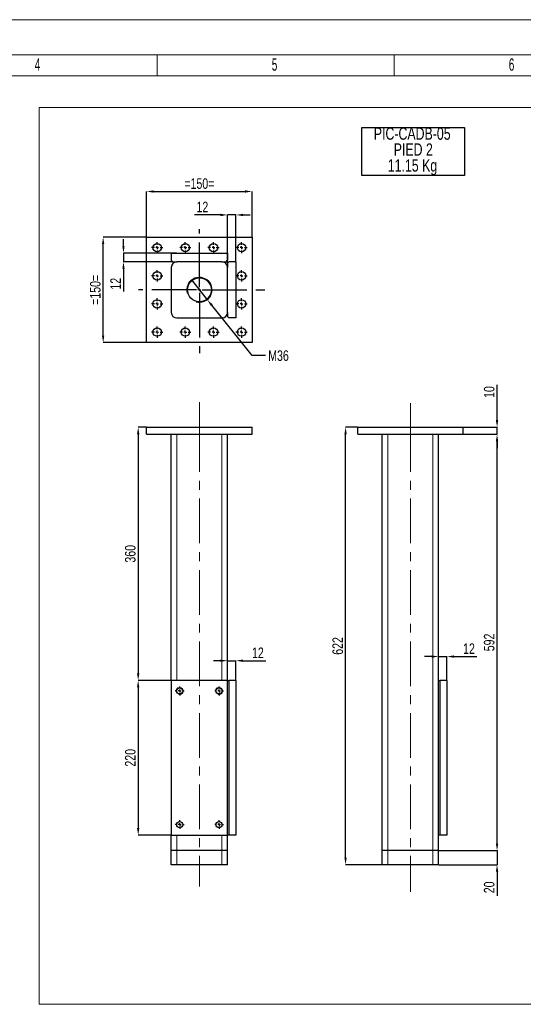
# Model space of a CAD drawing. Header units: millimetres. Extents: x 0 to 841, y 0 to 594.
# Tile 5 of 12: x 247 to 390, y 314 to 594. Entities that reach past the tile are written whole.
import ezdxf

# ---------------------------------------------------------------- set-up
doc = ezdxf.new("R2010")
doc.units = ezdxf.units.MM
doc.header["$PDSIZE"] = -1
doc.linetypes.add('CENTERX2', pattern=[20.32, 12.7, -2.54, 2.54, -2.54])
for name, color, linetype in [('COTES', 1, 'Continuous'), ('NOTES', 6, 'Continuous'), ('TRAIT-FINS', 9, 'Continuous'), ('TRAIT-MIXTES', 3, 'CENTERX2')]:
    doc.layers.add(name, color=color, linetype=linetype)
doc.layers.add('TRAIT-FORT', color=4, linetype='Continuous', lineweight=25)
doc.styles.add('SLDTEXTSTYLE0', font='TXT', dxfattribs={"width": 0.75})
doc.styles.add('SLDTEXTSTYLE1', font='TXT', dxfattribs={"width": 0.605})
doc.dimstyles.new('SLDDIMSTYLE5', dxfattribs={"dimtxt": 3, "dimasz": 2, "dimexe": 0, "dimexo": 0.0625, "dimgap": 0.75, "dimtad": 1, "dimlfac": 5, "dimrnd": 1e-09, "dimzin": 12, "dimdsep": 46, "dimtxsty": 'SLDTEXTSTYLE0', "dimsah": 1, "dimcen": 0.09, "dimadec": 0, "dimazin": 3, "dimtfac": 1, "dimtofl": 0, "dimtmove": 0, "dimatfit": 3, "dimfxl": 1, "dimfrac": 2, "dimtolj": 1, "dimtzin": 12, "dimarcsym": 0})
doc.dimstyles.new('SLDDIMSTYLE6', dxfattribs={"dimtxt": 3, "dimasz": 2, "dimexe": 0, "dimexo": 0.0625, "dimgap": 0.75, "dimtad": 1, "dimlfac": 5, "dimrnd": 1e-09, "dimzin": 12, "dimdsep": 46, "dimtxsty": 'SLDTEXTSTYLE0', "dimsah": 1, "dimcen": 0.09, "dimadec": 0, "dimazin": 3, "dimtfac": 1, "dimtmove": 0, "dimatfit": 0, "dimfxl": 1, "dimfrac": 2, "dimtolj": 1, "dimtzin": 12, "dimarcsym": 0})
doc.dimstyles.new('SLDDIMSTYLE7', dxfattribs={"dimtxt": 3, "dimasz": 2, "dimexe": 0, "dimexo": 0.0625, "dimgap": 0.75, "dimtad": 0, "dimtih": 1, "dimtoh": 1, "dimlfac": 5, "dimrnd": 1e-09, "dimzin": 12, "dimdsep": 46, "dimtxsty": 'SLDTEXTSTYLE0', "dimblk1": 'NONE', "dimsah": 1, "dimcen": 0, "dimadec": 0, "dimazin": 3, "dimtfac": 1, "dimtmove": 0, "dimatfit": 3, "dimldrblk": 'NONE', "dimfxl": 1, "dimfrac": 2, "dimtolj": 1, "dimtzin": 12, "dimarcsym": 0})

# ---------------------------------------------------------------- blocks, each defined once
blk = doc.blocks.new('_D_29')
at = {"layer": 'COTES', "color": 0, "lineweight": -2, "transparency": 16777216}
for p, q in [((342.69, 478.08), (339.3, 478.08)), ((339.3, 355.68), (339.3, 476.08)), ((349.69, 353.68), (339.3, 353.68))]:
    blk.add_line(p, q, dxfattribs=at)
at = {"layer": 'COTES', "color": 0, "transparency": 16777216}
for points in [[(338.97, 476.08), (339.63, 476.08), (339.3, 478.08)], [(338.97, 355.68), (339.63, 355.68), (339.3, 353.68)]]:
    blk.add_solid(points, dxfattribs=at)
at = {"layer": 'Defpoints', "color": 0, "transparency": 16777216}
for p in [(339.3, 478.08), (342.75, 478.08), (349.75, 353.68)]:
    blk.add_point(p, dxfattribs=at)
at = {"layer": 'COTES', "color": 0, "transparency": 16777216, "insert": (335.55, 415.88), "char_height": 3, "attachment_point": 2, "rotation": 90, "style": 'SLDTEXTSTYLE0'}
blk.add_mtext('\\A1;622', dxfattribs=at)
blk = doc.blocks.new('_D_30')
at = {"layer": 'COTES', "color": 0, "lineweight": -2, "transparency": 16777216}
for p, q in [((372.81, 476.08), (382.39, 476.08)), ((382.39, 359.68), (382.39, 474.08)), ((365.81, 357.68), (382.39, 357.68))]:
    blk.add_line(p, q, dxfattribs=at)
at = {"layer": 'COTES', "color": 0, "transparency": 16777216}
for points in [[(382.05, 474.08), (382.72, 474.08), (382.39, 476.08)], [(382.05, 359.68), (382.72, 359.68), (382.39, 357.68)]]:
    blk.add_solid(points, dxfattribs=at)
at = {"layer": 'Defpoints', "color": 0, "transparency": 16777216}
for p in [(372.75, 476.08), (382.39, 476.08), (365.75, 357.68)]:
    blk.add_point(p, dxfattribs=at)
at = {"layer": 'COTES', "color": 0, "transparency": 16777216, "insert": (378.64, 416.88), "char_height": 3, "attachment_point": 2, "rotation": 90, "style": 'SLDTEXTSTYLE0'}
blk.add_mtext('\\A1;592', dxfattribs=at)
blk = doc.blocks.new('_D_31')
at = {"layer": 'COTES', "color": 0, "lineweight": -2, "transparency": 16777216}
for p, q in [((382.39, 480.08), (382.39, 490.14)), ((372.81, 478.08), (382.39, 478.08)), ((372.81, 476.08), (382.39, 476.08)), ((382.39, 476.08), (382.39, 478.08)), ((382.39, 474.08), (382.39, 472.08))]:
    blk.add_line(p, q, dxfattribs=at)
at = {"layer": 'COTES', "color": 0, "transparency": 16777216}
for points in [[(382.05, 480.08), (382.72, 480.08), (382.39, 478.08)], [(382.05, 474.08), (382.72, 474.08), (382.39, 476.08)]]:
    blk.add_solid(points, dxfattribs=at)
at = {"layer": 'Defpoints', "color": 0, "transparency": 16777216}
for p in [(372.75, 478.08), (372.75, 476.08), (382.39, 478.08)]:
    blk.add_point(p, dxfattribs=at)
at = {"layer": 'COTES', "color": 0, "transparency": 16777216, "insert": (378.64, 488.08), "char_height": 3, "attachment_point": 2, "rotation": 90, "style": 'SLDTEXTSTYLE0'}
blk.add_mtext('\\A1;10', dxfattribs=at)
blk = doc.blocks.new('_D_32')
at = {"layer": 'COTES', "color": 0, "lineweight": -2, "transparency": 16777216}
for p, q in [((382.39, 359.68), (382.39, 361.68)), ((365.81, 357.68), (382.39, 357.68)), ((382.39, 357.68), (382.39, 353.68)), ((365.81, 353.68), (382.39, 353.68)), ((382.39, 351.68), (382.39, 344.8))]:
    blk.add_line(p, q, dxfattribs=at)
at = {"layer": 'COTES', "color": 0, "transparency": 16777216}
for points in [[(382.05, 359.68), (382.72, 359.68), (382.39, 357.68)], [(382.05, 351.68), (382.72, 351.68), (382.39, 353.68)]]:
    blk.add_solid(points, dxfattribs=at)
at = {"layer": 'Defpoints', "color": 0, "transparency": 16777216}
for p in [(365.75, 357.68), (382.39, 357.68), (365.75, 353.68)]:
    blk.add_point(p, dxfattribs=at)
at = {"layer": 'COTES', "color": 0, "transparency": 16777216, "insert": (378.64, 347.24), "char_height": 3, "attachment_point": 2, "rotation": 90, "style": 'SLDTEXTSTYLE0'}
blk.add_mtext('\\A1;20', dxfattribs=at)
blk = doc.blocks.new('_D_33')
at = {"layer": 'COTES', "color": 0, "lineweight": -2, "transparency": 16777216}
for p, q in [((363.75, 412.86), (361.75, 412.86)), ((365.75, 406.14), (365.75, 412.86)), ((365.75, 412.86), (368.15, 412.86)), ((368.15, 406.14), (368.15, 412.86)), ((370.15, 412.86), (376.65, 412.86))]:
    blk.add_line(p, q, dxfattribs=at)
at = {"layer": 'COTES', "color": 0, "transparency": 16777216}
for points in [[(363.75, 413.19), (363.75, 412.53), (365.75, 412.86)], [(370.15, 413.19), (370.15, 412.53), (368.15, 412.86)]]:
    blk.add_solid(points, dxfattribs=at)
at = {"layer": 'Defpoints', "color": 0, "transparency": 16777216}
for p in [(368.15, 412.86), (365.75, 406.08), (368.15, 406.08)]:
    blk.add_point(p, dxfattribs=at)
at = {"layer": 'COTES', "color": 0, "transparency": 16777216, "insert": (374.4, 416.61), "char_height": 3, "attachment_point": 2, "style": 'SLDTEXTSTYLE0'}
blk.add_mtext('\\A1;12', dxfattribs=at)
blk = doc.blocks.new('SW_NOTE_8')
at = {"layer": 'NOTES', "color": 0}
for p, q in [((-0.02, -9.11), (-0.02, 4.48)), ((-0.02, 4.48), (29.16, 4.48)), ((29.16, 4.48), (29.16, -9.11)), ((29.16, -9.11), (-0.02, -9.11))]:
    blk.add_line(p, q, dxfattribs=at)
at = {"layer": 'NOTES', "color": 0, "char_height": 3.5, "attachment_point": 2, "style": 'SLDTEXTSTYLE0'}
for s, insert in [('PIC-CADB-05', (14.33, 4.51)), ('PIED 2', (14.64, -0.01)), ('11.15 Kg', (14.41, -4.54))]:
    blk.add_mtext(s, dxfattribs=dict(at, insert=insert))
blk = doc.blocks.new('_D_34')
at = {"layer": 'COTES', "color": 0, "lineweight": -2, "transparency": 16777216}
for p, q in [((282.66, 478.08), (280.31, 478.08)), ((280.31, 476.08), (280.31, 408.08)), ((289.66, 406.08), (280.31, 406.08))]:
    blk.add_line(p, q, dxfattribs=at)
at = {"layer": 'COTES', "color": 0, "transparency": 16777216}
for points in [[(279.98, 476.08), (280.65, 476.08), (280.31, 478.08)], [(279.98, 408.08), (280.65, 408.08), (280.31, 406.08)]]:
    blk.add_solid(points, dxfattribs=at)
at = {"layer": 'Defpoints', "color": 0, "transparency": 16777216}
for p in [(282.72, 478.08), (280.31, 406.08), (289.72, 406.08)]:
    blk.add_point(p, dxfattribs=at)
at = {"layer": 'COTES', "color": 0, "transparency": 16777216, "insert": (276.56, 442.08), "char_height": 3, "attachment_point": 2, "rotation": 90, "style": 'SLDTEXTSTYLE0'}
blk.add_mtext('\\A1;360', dxfattribs=at)
blk = doc.blocks.new('_D_35')
at = {"layer": 'COTES', "color": 0, "lineweight": -2, "transparency": 16777216}
for p, q in [((289.66, 406.08), (280.31, 406.08)), ((280.31, 404.08), (280.31, 364.08)), ((289.66, 362.08), (280.31, 362.08))]:
    blk.add_line(p, q, dxfattribs=at)
at = {"layer": 'COTES', "color": 0, "transparency": 16777216}
for points in [[(279.98, 404.08), (280.65, 404.08), (280.31, 406.08)], [(279.98, 364.08), (280.65, 364.08), (280.31, 362.08)]]:
    blk.add_solid(points, dxfattribs=at)
at = {"layer": 'Defpoints', "color": 0, "transparency": 16777216}
for p in [(289.72, 406.08), (280.31, 362.08), (289.72, 362.08)]:
    blk.add_point(p, dxfattribs=at)
at = {"layer": 'COTES', "color": 0, "transparency": 16777216, "insert": (276.56, 384.08), "char_height": 3, "attachment_point": 2, "rotation": 90, "style": 'SLDTEXTSTYLE0'}
blk.add_mtext('\\A1;220', dxfattribs=at)
blk = doc.blocks.new('_D_36')
at = {"layer": 'COTES', "color": 0, "lineweight": -2, "transparency": 16777216}
for p, q in [((303.72, 411.68), (301.72, 411.68)), ((305.72, 406.14), (305.72, 411.68)), ((305.72, 411.68), (308.12, 411.68)), ((308.12, 406.14), (308.12, 411.68)), ((310.12, 411.68), (316.62, 411.68))]:
    blk.add_line(p, q, dxfattribs=at)
at = {"layer": 'COTES', "color": 0, "transparency": 16777216}
for points in [[(303.72, 412.02), (303.72, 411.35), (305.72, 411.68)], [(310.12, 412.02), (310.12, 411.35), (308.12, 411.68)]]:
    blk.add_solid(points, dxfattribs=at)
at = {"layer": 'Defpoints', "color": 0, "transparency": 16777216}
for p in [(305.72, 411.68), (305.72, 406.08), (308.12, 406.08)]:
    blk.add_point(p, dxfattribs=at)
at = {"layer": 'COTES', "color": 0, "transparency": 16777216, "insert": (314.37, 415.43), "char_height": 3, "attachment_point": 2, "style": 'SLDTEXTSTYLE0'}
blk.add_mtext('\\A1;12', dxfattribs=at)
blk = doc.blocks.new('SW_CENTERMARKSYMBOL_24')
at = {"layer": 'TRAIT-MIXTES', "color": 0}
for p, q in [((-0.8, 0), (-1.25, 0)), ((0, 0), (-0.4, 0)), ((0, 0.8), (0, 1.25)), ((0, 0), (0, 0.4)), ((0, 0), (0, -0.4)), ((0, 0), (0.4, 0)), ((0.8, 0), (1.25, 0)), ((0, -0.8), (0, -1.25))]:
    blk.add_line(p, q, dxfattribs=at)
blk = doc.blocks.new('SW_CENTERMARKSYMBOL_25')
at = {"layer": 'TRAIT-MIXTES', "color": 0}
for p, q in [((-0.8, 0), (-1.25, 0)), ((0, 0), (-0.4, 0)), ((0, 0.8), (0, 1.25)), ((0, 0), (0, 0.4)), ((0, 0), (0, -0.4)), ((0, 0), (0.4, 0)), ((0.8, 0), (1.25, 0)), ((0, -0.8), (0, -1.25))]:
    blk.add_line(p, q, dxfattribs=at)
blk = doc.blocks.new('SW_CENTERMARKSYMBOL_26')
at = {"layer": 'TRAIT-MIXTES', "color": 0}
for p, q in [((-0.8, 0), (-1.25, 0)), ((0, 0), (-0.4, 0)), ((0, 0.8), (0, 1.25)), ((0, 0), (0, 0.4)), ((0, 0), (0, -0.4)), ((0, 0), (0.4, 0)), ((0.8, 0), (1.25, 0)), ((0, -0.8), (0, -1.25))]:
    blk.add_line(p, q, dxfattribs=at)
blk = doc.blocks.new('SW_CENTERMARKSYMBOL_27')
at = {"layer": 'TRAIT-MIXTES', "color": 0}
for p, q in [((-0.8, 0), (-1.25, 0)), ((0, 0), (-0.4, 0)), ((0, 0.8), (0, 1.25)), ((0, 0), (0, 0.4)), ((0, 0), (0, -0.4)), ((0, 0), (0.4, 0)), ((0.8, 0), (1.25, 0)), ((0, -0.8), (0, -1.25))]:
    blk.add_line(p, q, dxfattribs=at)
blk = doc.blocks.new('_D_37')
at = {"layer": 'COTES', "color": 0, "lineweight": -2, "transparency": 16777216}
for p, q in [((282.72, 532.19), (282.72, 545.09)), ((284.72, 545.09), (310.72, 545.09)), ((312.72, 532.19), (312.72, 545.09))]:
    blk.add_line(p, q, dxfattribs=at)
at = {"layer": 'COTES', "color": 0, "transparency": 16777216}
for points in [[(284.72, 545.43), (284.72, 544.76), (282.72, 545.09)], [(310.72, 545.43), (310.72, 544.76), (312.72, 545.09)]]:
    blk.add_solid(points, dxfattribs=at)
at = {"layer": 'Defpoints', "color": 0, "transparency": 16777216}
for p in [(312.72, 545.09), (282.72, 532.12), (312.72, 532.12)]:
    blk.add_point(p, dxfattribs=at)
at = {"layer": 'COTES', "color": 0, "transparency": 16777216, "insert": (297.72, 548.84), "char_height": 3, "attachment_point": 2, "style": 'SLDTEXTSTYLE0'}
blk.add_mtext('\\A1;=150=', dxfattribs=at)
blk = doc.blocks.new('_D_38')
at = {"layer": 'COTES', "color": 0, "lineweight": -2, "transparency": 16777216}
for p, q in [((282.66, 532.12), (270.35, 532.12)), ((270.35, 504.12), (270.35, 530.12)), ((282.66, 502.12), (270.35, 502.12))]:
    blk.add_line(p, q, dxfattribs=at)
at = {"layer": 'COTES', "color": 0, "transparency": 16777216}
for points in [[(270.02, 530.12), (270.68, 530.12), (270.35, 532.12)], [(270.02, 504.12), (270.68, 504.12), (270.35, 502.12)]]:
    blk.add_solid(points, dxfattribs=at)
at = {"layer": 'Defpoints', "color": 0, "transparency": 16777216}
for p in [(270.35, 532.12), (282.72, 532.12), (282.72, 502.12)]:
    blk.add_point(p, dxfattribs=at)
at = {"layer": 'COTES', "color": 0, "transparency": 16777216, "insert": (266.6, 517.12), "char_height": 3, "attachment_point": 2, "rotation": 90, "style": 'SLDTEXTSTYLE0'}
blk.add_mtext('\\A1;=150=', dxfattribs=at)
blk = doc.blocks.new('_D_39')
at = {"layer": 'COTES', "color": 0, "lineweight": -2, "transparency": 16777216}
for p, q in [((276.13, 529.52), (276.13, 531.52)), ((291.21, 527.52), (276.13, 527.52)), ((276.13, 527.52), (276.13, 525.12)), ((290.06, 525.12), (276.13, 525.12)), ((276.13, 523.12), (276.13, 516.62))]:
    blk.add_line(p, q, dxfattribs=at)
at = {"layer": 'COTES', "color": 0, "transparency": 16777216}
for points in [[(275.8, 529.52), (276.46, 529.52), (276.13, 527.52)], [(275.8, 523.12), (276.46, 523.12), (276.13, 525.12)]]:
    blk.add_solid(points, dxfattribs=at)
at = {"layer": 'Defpoints', "color": 0, "transparency": 16777216}
for p in [(276.13, 527.52), (291.27, 527.52), (290.12, 525.12)]:
    blk.add_point(p, dxfattribs=at)
at = {"layer": 'COTES', "color": 0, "transparency": 16777216, "insert": (272.38, 518.87), "char_height": 3, "attachment_point": 2, "rotation": 90, "style": 'SLDTEXTSTYLE0'}
blk.add_mtext('\\A1;12', dxfattribs=at)
blk = doc.blocks.new('_D_40')
at = {"layer": 'COTES', "color": 0, "lineweight": -2, "transparency": 16777216}
for p, q in [((303.72, 538.43), (296.32, 538.43)), ((305.72, 524.79), (305.72, 538.43)), ((308.12, 538.43), (305.72, 538.43)), ((308.12, 525.19), (308.12, 538.43)), ((310.12, 538.43), (312.12, 538.43))]:
    blk.add_line(p, q, dxfattribs=at)
at = {"layer": 'COTES', "color": 0, "transparency": 16777216}
for points in [[(303.72, 538.76), (303.72, 538.09), (305.72, 538.43)], [(310.12, 538.76), (310.12, 538.09), (308.12, 538.43)]]:
    blk.add_solid(points, dxfattribs=at)
at = {"layer": 'Defpoints', "color": 0, "transparency": 16777216}
for p in [(308.12, 538.43), (305.72, 524.72), (308.12, 525.12)]:
    blk.add_point(p, dxfattribs=at)
at = {"layer": 'COTES', "color": 0, "transparency": 16777216, "insert": (298.57, 542.18), "char_height": 3, "attachment_point": 2, "style": 'SLDTEXTSTYLE0'}
blk.add_mtext('\\A1;12', dxfattribs=at)
blk = doc.blocks.new('_D_41')
at = {"layer": 'COTES', "color": 0, "lineweight": -2, "transparency": 16777216}
for p, q in [((295.47, 519.93), (299.98, 514.32)), ((312.75, 498.43), (301.23, 512.76)), ((316.55, 498.43), (312.75, 498.43))]:
    blk.add_line(p, q, dxfattribs=at)
at = {"layer": 'COTES', "color": 0, "transparency": 16777216}
blk.add_solid([(301.49, 512.97), (300.97, 512.55), (299.98, 514.32)], dxfattribs=at)
at = {"layer": 'Defpoints', "color": 0, "transparency": 16777216}
for p in [(295.47, 519.93), (299.98, 514.32)]:
    blk.add_point(p, dxfattribs=at)
at = {"layer": 'COTES', "color": 0, "transparency": 16777216, "insert": (317.3, 499.93), "char_height": 3, "attachment_point": 1, "style": 'SLDTEXTSTYLE0'}
blk.add_mtext('\\A1;M36', dxfattribs=at)
blk = doc.blocks.new('_None')
blk = doc.blocks.new('SW_CENTERMARKSYMBOL_28')
at = {"layer": 'TRAIT-MIXTES', "color": 0}
for p, q in [((-0.8, 0), (-1.6, 0)), ((0, 0), (-0.4, 0)), ((0, 0.8), (0, 1.6)), ((0, 0), (0, 0.4)), ((0, 0), (0, -0.4)), ((0, 0), (0.4, 0)), ((0.8, 0), (1.6, 0)), ((0, -0.8), (0, -1.6))]:
    blk.add_line(p, q, dxfattribs=at)
blk = doc.blocks.new('SW_CENTERMARKSYMBOL_29')
at = {"layer": 'TRAIT-MIXTES', "color": 0}
for p, q in [((-0.8, 0), (-1.6, 0)), ((0, 0), (-0.4, 0)), ((0, 0.8), (0, 1.6)), ((0, 0), (0, 0.4)), ((0, 0), (0, -0.4)), ((0, 0), (0.4, 0)), ((0.8, 0), (1.6, 0)), ((0, -0.8), (0, -1.6))]:
    blk.add_line(p, q, dxfattribs=at)
blk = doc.blocks.new('SW_CENTERMARKSYMBOL_30')
at = {"layer": 'TRAIT-MIXTES', "color": 0}
for p, q in [((-0.8, 0), (-1.6, 0)), ((0, 0), (-0.4, 0)), ((0, 0.8), (0, 1.6)), ((0, 0), (0, 0.4)), ((0, 0), (0, -0.4)), ((0, 0), (0.4, 0)), ((0.8, 0), (1.6, 0)), ((0, -0.8), (0, -1.6))]:
    blk.add_line(p, q, dxfattribs=at)
blk = doc.blocks.new('SW_CENTERMARKSYMBOL_31')
at = {"layer": 'TRAIT-MIXTES', "color": 0}
for p, q in [((-0.8, 0), (-1.6, 0)), ((0, 0), (-0.4, 0)), ((0, 0.8), (0, 1.6)), ((0, 0), (0, 0.4)), ((0, 0), (0, -0.4)), ((0, 0), (0.4, 0)), ((0.8, 0), (1.6, 0)), ((0, -0.8), (0, -1.6))]:
    blk.add_line(p, q, dxfattribs=at)
blk = doc.blocks.new('SW_CENTERMARKSYMBOL_32')
at = {"layer": 'TRAIT-MIXTES', "color": 0}
for p, q in [((-0.8, 0), (-1.6, 0)), ((0, 0), (-0.4, 0)), ((0, 0.8), (0, 1.6)), ((0, 0), (0, 0.4)), ((0, 0), (0, -0.4)), ((0, 0), (0.4, 0)), ((0.8, 0), (1.6, 0)), ((0, -0.8), (0, -1.6))]:
    blk.add_line(p, q, dxfattribs=at)
blk = doc.blocks.new('SW_CENTERMARKSYMBOL_33')
at = {"layer": 'TRAIT-MIXTES', "color": 0}
for p, q in [((-0.8, 0), (-1.6, 0)), ((0, 0), (-0.4, 0)), ((0, 0.8), (0, 1.6)), ((0, 0), (0, 0.4)), ((0, 0), (0, -0.4)), ((0, 0), (0.4, 0)), ((0.8, 0), (1.6, 0)), ((0, -0.8), (0, -1.6))]:
    blk.add_line(p, q, dxfattribs=at)
blk = doc.blocks.new('SW_CENTERMARKSYMBOL_34')
at = {"layer": 'TRAIT-MIXTES', "color": 0}
for p, q in [((-0.8, 0), (-1.6, 0)), ((0, 0), (-0.4, 0)), ((0, 0.8), (0, 1.6)), ((0, 0), (0, 0.4)), ((0, 0), (0, -0.4)), ((0, 0), (0.4, 0)), ((0.8, 0), (1.6, 0)), ((0, -0.8), (0, -1.6))]:
    blk.add_line(p, q, dxfattribs=at)
blk = doc.blocks.new('SW_CENTERMARKSYMBOL_35')
at = {"layer": 'TRAIT-MIXTES', "color": 0}
for p, q in [((-0.8, 0), (-1.6, 0)), ((0, 0), (-0.4, 0)), ((0, 0.8), (0, 1.6)), ((0, 0), (0, 0.4)), ((0, 0), (0, -0.4)), ((0, 0), (0.4, 0)), ((0.8, 0), (1.6, 0)), ((0, -0.8), (0, -1.6))]:
    blk.add_line(p, q, dxfattribs=at)
blk = doc.blocks.new('SW_CENTERMARKSYMBOL_36')
at = {"layer": 'TRAIT-MIXTES', "color": 0}
for p, q in [((-0.8, 0), (-1.6, 0)), ((0, 0), (-0.4, 0)), ((0, 0.8), (0, 1.6)), ((0, 0), (0, 0.4)), ((0, 0), (0, -0.4)), ((0, 0), (0.4, 0)), ((0.8, 0), (1.6, 0)), ((0, -0.8), (0, -1.6))]:
    blk.add_line(p, q, dxfattribs=at)
blk = doc.blocks.new('SW_CENTERMARKSYMBOL_37')
at = {"layer": 'TRAIT-MIXTES', "color": 0}
for p, q in [((-0.8, 0), (-1.6, 0)), ((0, 0), (-0.4, 0)), ((0, 0.8), (0, 1.6)), ((0, 0), (0, 0.4)), ((0, 0), (0, -0.4)), ((0, 0), (0.4, 0)), ((0.8, 0), (1.6, 0)), ((0, -0.8), (0, -1.6))]:
    blk.add_line(p, q, dxfattribs=at)
blk = doc.blocks.new('SW_CENTERMARKSYMBOL_38')
at = {"layer": 'TRAIT-MIXTES', "color": 0}
for p, q in [((-0.8, 0), (-1.6, 0)), ((0, 0), (-0.4, 0)), ((0, 0.8), (0, 1.6)), ((0, 0), (0, 0.4)), ((0, 0), (0, -0.4)), ((0, 0), (0.4, 0)), ((0.8, 0), (1.6, 0)), ((0, -0.8), (0, -1.6))]:
    blk.add_line(p, q, dxfattribs=at)
blk = doc.blocks.new('SW_CENTERMARKSYMBOL_39')
at = {"layer": 'TRAIT-MIXTES', "color": 0}
for p, q in [((-0.8, 0), (-1.6, 0)), ((0, 0), (-0.4, 0)), ((0, 0.8), (0, 1.6)), ((0, 0), (0, 0.4)), ((0, 0), (0, -0.4)), ((0, 0), (0.4, 0)), ((0.8, 0), (1.6, 0)), ((0, -0.8), (0, -1.6))]:
    blk.add_line(p, q, dxfattribs=at)
blk = doc.blocks.new('SW_CENTERMARKSYMBOL_40')
at = {"layer": 'TRAIT-MIXTES', "color": 0}
for p, q in [((0, 0.8), (0, 17.26)), ((-0.8, 0), (-17.36, 0)), ((0, 0), (-0.4, 0)), ((0, 0), (0, 0.4)), ((0, 0), (0, -0.4)), ((0, 0), (0.4, 0)), ((0.8, 0), (19.13, 0)), ((0, -0.8), (0, -18.04))]:
    blk.add_line(p, q, dxfattribs=at)

msp = doc.modelspace()

# ---------------------------------------------------------------- linework, layer by layer
at = {"lineweight": 18}
for p, q in [((841.001041, 593.943069), (0.001041, 593.943069)), ((831.001041, 583.943069), (10.001041, 583.943069)), ((285.667841, 577.943069), (285.667841, 583.943069)), ((353.084541, 577.943069), (353.084541, 583.943069)), ((16.001041, 577.943069), (825.001041, 577.943069)), ((252.109986, 568.985855), (477.801034, 568.985855)), ((252.109986, 568.985855), (252.109986, 313.982756)), ((252.109986, 313.982756), (477.801034, 313.982756))]:
    msp.add_line(p, q, dxfattribs=at)
at = {"layer": 'TRAIT-FINS', "lineweight": 18}
for p, q in [((291.323161, 406.079703), (291.323161, 476.079703)), ((304.123161, 406.079703), (304.123161, 476.079703)), ((351.349375, 357.679703), (351.349375, 476.079703)), ((364.149375, 357.679703), (364.149375, 476.079703)), ((291.323161, 402.792475), (291.323161, 403.366931)), ((304.123161, 402.792475), (304.123161, 403.366931)), ((291.323161, 364.792475), (291.323161, 365.366931)), ((304.123161, 364.792475), (304.123161, 365.366931)), ((291.323161, 357.679703), (291.323161, 362.079703)), ((304.123161, 357.679703), (304.123161, 362.079703)), ((291.323161, 353.679703), (291.323161, 357.679703)), ((304.123161, 353.679703), (304.123161, 357.679703)), ((351.349375, 353.679703), (351.349375, 357.679703)), ((364.149375, 353.679703), (364.149375, 357.679703))]:
    msp.add_line(p, q, dxfattribs=at)
for centre, radius in [((297.723161, 517.124207), 3.6), ((292.123161, 403.079703), 1), ((303.323161, 403.079703), 1)]:
    msp.add_arc(centre, radius, 255, 195, dxfattribs=at)
at = {"layer": 'TRAIT-FORT', "lineweight": 25}
for p, q in [((282.723161, 502.124207), (282.723161, 532.124207)), ((282.723161, 532.124207), (312.723161, 532.124207)), ((312.723161, 532.124207), (312.723161, 502.124207)), ((289.723161, 527.524207), (305.723161, 527.524207)), ((289.723161, 527.524207), (289.723161, 525.524207)), ((305.723161, 527.524207), (305.723161, 525.524207)), ((289.723161, 525.524207), (290.123161, 525.124207)), ((290.123161, 525.124207), (291.323161, 525.124207)), ((304.123161, 525.124207), (291.323161, 525.124207)), ((304.123161, 525.124207), (305.323161, 525.124207)), ((305.323161, 525.124207), (305.723161, 525.524207)), ((306.123161, 525.124207), (305.723161, 524.724207)), ((305.723161, 524.724207), (305.723161, 523.524207)), ((308.123161, 525.124207), (306.123161, 525.124207)), ((308.123161, 525.124207), (308.123161, 509.124207)), ((289.723161, 523.524207), (289.723161, 510.724207)), ((305.723161, 510.724207), (305.723161, 523.524207)), ((305.723161, 510.724207), (305.723161, 509.524207)), ((291.323161, 509.124207), (304.123161, 509.124207)), ((305.723161, 509.524207), (306.123161, 509.124207)), ((308.123161, 509.124207), (306.123161, 509.124207)), ((312.723161, 502.124207), (282.723161, 502.124207)), ((282.723161, 476.079703), (282.723161, 478.079703)), ((282.723161, 478.079703), (312.723161, 478.079703)), ((282.723161, 476.079703), (312.723161, 476.079703)), ((289.723161, 406.079703), (289.723161, 476.079703)), ((305.723161, 406.079703), (305.723161, 476.079703)), ((312.723161, 476.079703), (312.723161, 478.079703)), ((342.749375, 476.079703), (342.749375, 478.079703)), ((342.749375, 478.079703), (372.749375, 478.079703)), ((342.749375, 476.079703), (372.749375, 476.079703)), ((349.749375, 357.679703), (349.749375, 476.079703)), ((365.749375, 406.079703), (365.749375, 476.079703)), ((372.749375, 476.079703), (372.749375, 478.079703)), ((305.723161, 406.079703), (289.723161, 406.079703)), ((289.723161, 406.079703), (289.723161, 362.079703)), ((305.723161, 362.079703), (305.723161, 406.079703)), ((305.723161, 406.079703), (306.123161, 406.079703)), ((306.123161, 406.079703), (306.123161, 362.079703)), ((308.123161, 406.079703), (306.123161, 406.079703)), ((308.123161, 406.079703), (308.123161, 362.079703)), ((365.749375, 362.079703), (365.749375, 406.079703)), ((365.749375, 406.079703), (366.149375, 406.079703)), ((366.149375, 406.079703), (366.149375, 362.079703)), ((368.149375, 406.079703), (366.149375, 406.079703)), ((368.149375, 406.079703), (368.149375, 362.079703)), ((289.723161, 357.679703), (289.723161, 362.079703)), ((289.723161, 362.079703), (305.723161, 362.079703)), ((305.723161, 357.679703), (305.723161, 362.079703)), ((306.123161, 362.079703), (305.723161, 362.079703)), ((308.123161, 362.079703), (306.123161, 362.079703)), ((365.749375, 357.679703), (365.749375, 362.079703)), ((366.149375, 362.079703), (365.749375, 362.079703)), ((368.149375, 362.079703), (366.149375, 362.079703)), ((291.323161, 357.679703), (289.723161, 357.679703)), ((289.723161, 353.679703), (289.723161, 357.679703)), ((304.123161, 357.679703), (291.323161, 357.679703)), ((305.723161, 357.679703), (304.123161, 357.679703)), ((305.723161, 353.679703), (305.723161, 357.679703)), ((351.349375, 357.679703), (349.749375, 357.679703)), ((349.749375, 353.679703), (349.749375, 357.679703)), ((364.149375, 357.679703), (351.349375, 357.679703)), ((365.749375, 357.679703), (364.149375, 357.679703)), ((365.749375, 353.679703), (365.749375, 357.679703)), ((291.323161, 353.679703), (289.723161, 353.679703)), ((304.123161, 353.679703), (291.323161, 353.679703)), ((305.723161, 353.679703), (304.123161, 353.679703)), ((351.349375, 353.679703), (349.749375, 353.679703)), ((364.149375, 353.679703), (351.349375, 353.679703)), ((365.749375, 353.679703), (364.149375, 353.679703))]:
    msp.add_line(p, q, dxfattribs=at)
for centre, radius in [((285.723161, 529.124207), 1.2), ((293.723161, 529.124207), 1.2), ((301.723161, 529.124207), 1.2), ((309.723161, 529.124207), 1.2), ((285.723161, 521.124207), 1.2), ((309.723161, 521.124207), 1.2), ((297.723161, 517.124207), 3.4), ((285.723161, 513.124207), 1.2), ((309.723161, 513.124207), 1.2), ((285.723161, 505.124207), 1.2), ((293.723161, 505.124207), 1.2), ((301.723161, 505.124207), 1.2), ((309.723161, 505.124207), 1.2), ((292.123161, 403.079703), 0.85), ((303.323161, 403.079703), 0.85), ((292.123161, 365.079703), 0.85), ((303.323161, 365.079703), 0.85)]:
    msp.add_circle(centre, radius, dxfattribs=at)
for centre, start, end in [((291.323161, 523.524207), 90, 180), ((304.123161, 523.524207), 0, 90), ((291.323161, 510.724207), 180, 270), ((304.123161, 510.724207), 270, 0)]:
    msp.add_arc(centre, 1.6, start, end, dxfattribs=at)
at = {"layer": 'TRAIT-MIXTES', "lineweight": 18}
for p, q in [((297.723161, 485.170628), (297.723161, 478.079703)), ((357.749375, 484.909865), (357.749375, 478.079703)), ((297.723161, 478.079703), (297.723161, 347.509338)), ((357.749375, 478.079703), (357.749375, 345.952018))]:
    msp.add_line(p, q, dxfattribs=at)

# ---------------------------------------------------------------- block references
at = {"layer": 'NOTES'}
msp.add_blockref('SW_NOTE_8', (343.922332, 558.794558), dxfattribs=at)
at = {"layer": 'TRAIT-MIXTES'}
for name, p in [('SW_CENTERMARKSYMBOL_40', (297.723161, 517.124207)), ('SW_CENTERMARKSYMBOL_35', (285.723161, 529.124207)), ('SW_CENTERMARKSYMBOL_34', (293.723161, 529.124207)), ('SW_CENTERMARKSYMBOL_33', (301.723161, 529.124207)), ('SW_CENTERMARKSYMBOL_32', (309.723161, 529.124207)), ('SW_CENTERMARKSYMBOL_36', (285.723161, 521.124207)), ('SW_CENTERMARKSYMBOL_31', (309.723161, 521.124207)), ('SW_CENTERMARKSYMBOL_37', (285.723161, 513.124207)), ('SW_CENTERMARKSYMBOL_30', (309.723161, 513.124207)), ('SW_CENTERMARKSYMBOL_38', (285.723161, 505.124207)), ('SW_CENTERMARKSYMBOL_39', (293.723161, 505.124207)), ('SW_CENTERMARKSYMBOL_28', (301.723161, 505.124207)), ('SW_CENTERMARKSYMBOL_29', (309.723161, 505.124207)), ('SW_CENTERMARKSYMBOL_26', (292.123161, 403.079703)), ('SW_CENTERMARKSYMBOL_24', (303.323161, 403.079703)), ('SW_CENTERMARKSYMBOL_27', (292.123161, 365.079703)), ('SW_CENTERMARKSYMBOL_25', (303.323161, 365.079703))]:
    msp.add_blockref(name, p, dxfattribs=at)

# ---------------------------------------------------------------- texts
at = {"layer": 'NOTES', "char_height": 3.5, "attachment_point": 1, "style": 'SLDTEXTSTYLE1'}
for s, insert in [('4', (250.892824, 582.943695)), ('5', (318.309524, 582.943695)), ('6', (385.726224, 582.943695))]:
    msp.add_mtext(s, dxfattribs=dict(at, insert=insert))

# ---------------------------------------------------------------- dimensions: what is measured, and where the dimension line sits
at = {"layer": 'COTES'}
dim = msp.add_linear_dim(base=(312.723161, 545.092763), p1=(282.723161, 532.124207), p2=(312.723161, 532.124207), text='=<>=', dimstyle='SLDDIMSTYLE5', dxfattribs=at)
dim.commit()
dim.dimension.update_dxf_attribs({"geometry": '_D_37', "text_midpoint": (297.723161, 545.092763), "dimtype": 160})
for base, p1, p2, picture, middle in [((308.123161, 538.426148), (305.723161, 524.724207), (308.123161, 525.124207), '_D_40', (298.570398, 538.426148)), ((305.723161, 411.683619), (308.123161, 406.079703), (305.723161, 406.079703), '_D_36', (314.373161, 411.683619)), ((368.149375, 412.860578), (365.749375, 406.079703), (368.149375, 406.079703), '_D_33', (374.399375, 412.860578))]:
    dim = msp.add_linear_dim(base=base, p1=p1, p2=p2, dimstyle='SLDDIMSTYLE6', dxfattribs=at)
    dim.commit()
    dim.dimension.update_dxf_attribs({"geometry": picture, "text_midpoint": middle, "dimtype": 160})
dim = msp.add_linear_dim(base=(270.35058, 532.124207), p1=(282.723161, 502.124207), p2=(282.723161, 532.124207), angle=90, text='=<>=', dimstyle='SLDDIMSTYLE5', dxfattribs=at)
dim.commit()
dim.dimension.update_dxf_attribs({"geometry": '_D_38', "text_midpoint": (270.35058, 517.124207), "dimtype": 160})
for base, p1, p2, dimstyle, picture, middle in [((276.130568, 527.524207), (290.123161, 525.124207), (291.273161, 527.524207), 'SLDDIMSTYLE6', '_D_39', (276.130568, 518.874207)), ((382.385483, 478.079703), (372.749375, 476.079703), (372.749375, 478.079703), 'SLDDIMSTYLE6', '_D_31', (382.385483, 488.079703)), ((280.31422, 406.079703), (282.723161, 478.079703), (289.723161, 406.079703), 'SLDDIMSTYLE5', '_D_34', (280.31422, 442.079703)), ((339.301508, 478.079703), (349.749375, 353.679703), (342.749375, 478.079703), 'SLDDIMSTYLE5', '_D_29', (339.301508, 415.879703)), ((382.385483, 476.079703), (365.749375, 357.679703), (372.749375, 476.079703), 'SLDDIMSTYLE5', '_D_30', (382.385483, 416.879703)), ((280.31422, 362.079703), (289.723161, 406.079703), (289.723161, 362.079703), 'SLDDIMSTYLE5', '_D_35', (280.31422, 384.079703)), ((382.385483, 357.679703), (365.749375, 353.679703), (365.749375, 357.679703), 'SLDDIMSTYLE6', '_D_32', (382.385483, 347.242203))]:
    dim = msp.add_linear_dim(base=base, p1=p1, p2=p2, angle=90, dimstyle=dimstyle, dxfattribs=at)
    dim.commit()
    dim.dimension.update_dxf_attribs({"geometry": picture, "text_midpoint": middle, "dimtype": 160})
dim = msp.add_diameter_dim_2p(p1=(295.467963, 519.930287), p2=(299.978358, 514.318127), text='M36', dimstyle='SLDDIMSTYLE7', override={"dimpost": '<>'}, dxfattribs=at)
dim.commit()
dim.dimension.update_dxf_attribs({"geometry": '_D_41', "text_midpoint": (320.303415, 498.429245), "dimtype": 163})

doc.saveas('drawing.dxf')
